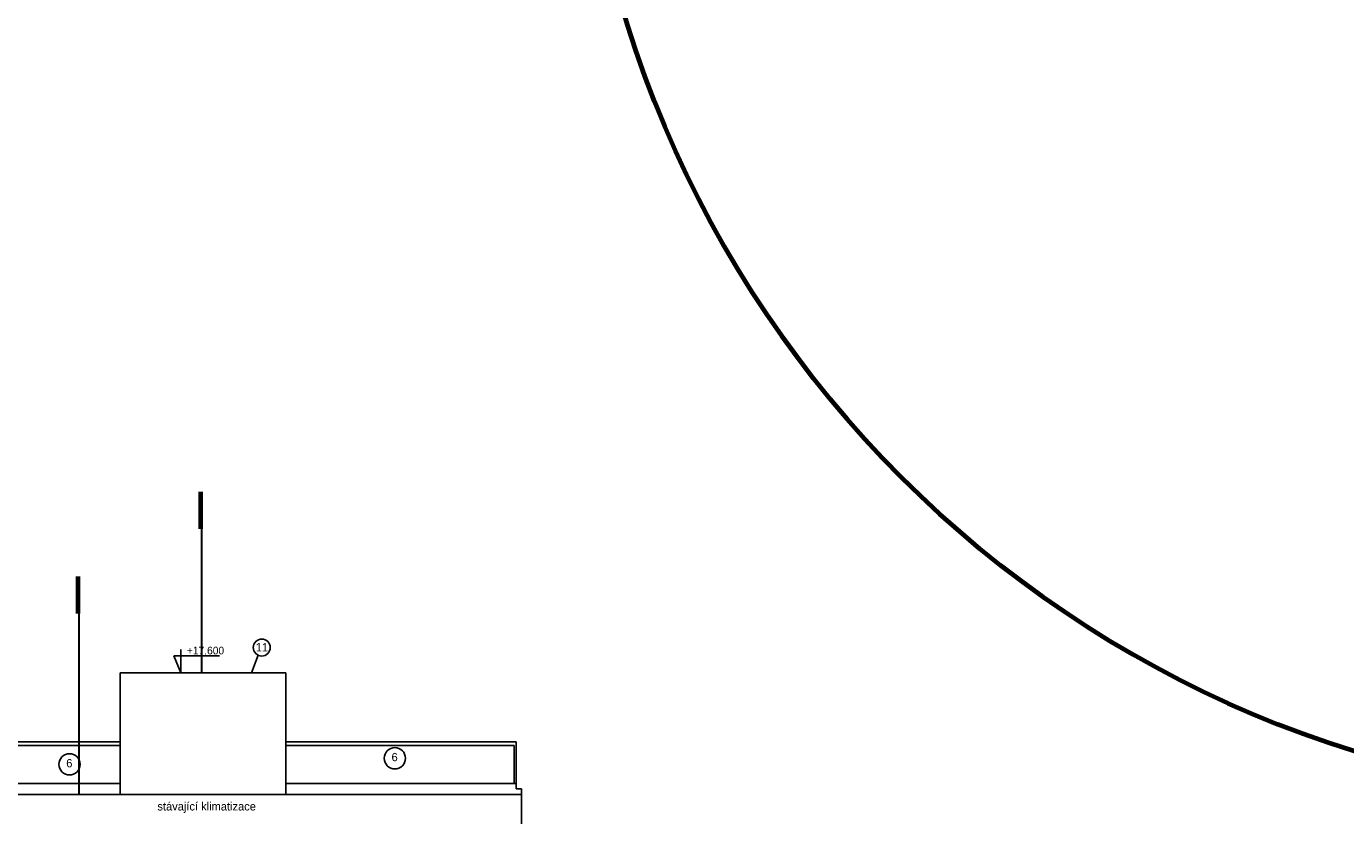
# Model space of a CAD drawing. Header units: millimetres. Extents: x 434746 to 672760, y -61647 to 206428.
# Tile 14 of 24: x 453896 to 489714, y 146030 to 167466. Entities that reach past the tile are written whole.
import ezdxf

# ---------------------------------------------------------------- set-up
doc = ezdxf.new("R2010")
doc.units = ezdxf.units.MM
doc.layers.add('E-uzemneni_vnejsi', color=240, linetype='Continuous', lineweight=30)
doc.layers.add('pohledy', color=1, linetype='Continuous')
doc.layers.add('stav', color=7, linetype='Continuous')
doc.styles.add('SPIRITTXTSTYLE1', font='ROMAN')

# ---------------------------------------------------------------- blocks, each defined once
blk = doc.blocks.new('A$C4D0F5495')
at = {"layer": 'pohledy', "color": 2, "linetype": 'Continuous', "ltscale": 2000}
for centre, radius in [((-123573, 21361), 230), ((-119959, 18355), 289), ((-128792, 18190), 289)]:
    blk.add_circle(centre, radius, dxfattribs=at)
at = {"layer": 'stav'}
for p, q in [((-125767, 20673), (-125961, 21140)), ((-125961, 21140), (-124716, 21140)), ((-125767, 21311), (-125767, 20673)), ((-127421, 17373), (-127421, 20673)), ((-127421, 20673), (-122921, 20673)), ((-122921, 20673), (-122921, 17373)), ((-130498, 18805), (-127421, 18805)), ((-130448, 18705), (-127421, 18705)), ((-116666, 18805), (-122921, 18805)), ((-116716, 18705), (-122921, 18705)), ((-116716, 17673), (-116716, 18705)), ((-116666, 17673), (-116666, 18805)), ((-130348, 17673), (-127421, 17673)), ((-122921, 17673), (-116816, 17673)), ((-116666, 17673), (-116816, 17673)), ((-116666, 17523), (-116666, 17673)), ((-130648, 17373), (-116816, 17373)), ((-129921, 17373), (-127421, 17373)), ((-116816, 17373), (-116516, 17373)), ((-116516, 17523), (-116666, 17523)), ((-116516, 17373), (-116516, 17523)), ((-116516, 17523), (-116516, 13655)), ((-116516, 17373), (-116516, 16363))]:
    blk.add_line(p, q, dxfattribs=at)
at = {"layer": 'stav', "color": 7}
blk.add_line((-123670, 21152), (-123848, 20673), dxfattribs=at)
at = {"layer": 'pohledy', "color": 2, "linetype": 'Continuous', "ltscale": 2000, "style": 'SPIRITTXTSTYLE1'}
for s, p in [('11', (-123736, 21257)), ('6', (-128881, 18109)), ('6', (-120049, 18275)), ('stávající klimatizace', (-126406, 16937))]:
    blk.add_text(s, height=225, dxfattribs=at).set_placement(p)
at = {"layer": 'stav'}
blk.add_text('+17,600', height=207.5, dxfattribs=at).set_placement((-125605, 21177))

msp = doc.modelspace()

# ---------------------------------------------------------------- linework, layer by layer
at = {"layer": 'E-uzemneni_vnejsi', "color": 5, "lineweight": 70}
for points in [[(458636, 153823), (458636, 154823)], [(455306, 151523), (455306, 152523)]]:
    msp.add_lwpolyline(points, dxfattribs=at)
at = {"layer": 'E-uzemneni_vnejsi', "color": 0}
for points in [[(458662, 149906), (458662, 153906)], [(455332, 146606), (455332, 151606)]]:
    msp.add_lwpolyline(points, dxfattribs=at)
at = {"layer": 'E-uzemneni_vnejsi', "color": 2, "lineweight": 70}
msp.add_circle((498869, 176428), 30000, dxfattribs=at)

# ---------------------------------------------------------------- block references
msp.add_blockref('A$C4D0F5495', (583859, 129233))

doc.saveas('drawing.dxf')
